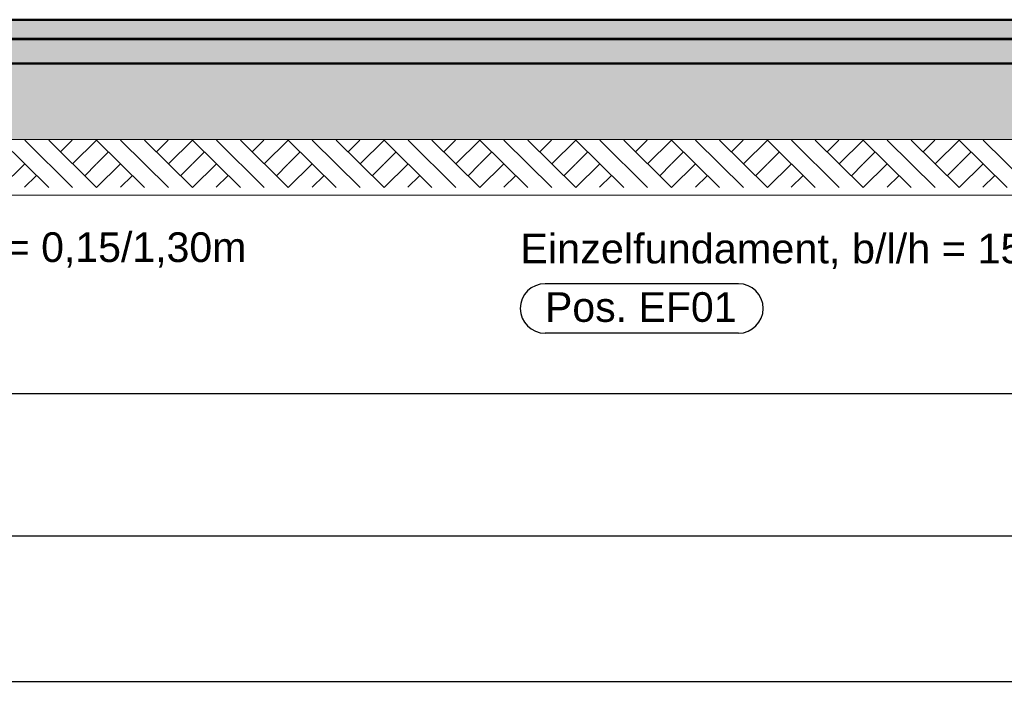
# Model space of a CAD drawing. Header units: metres. Extents: x 1314 to 1415, y -87 to -52.
# Tile 86 of 256: x 1325.71 to 1329.86, y -65.35 to -62.48. Entities that reach past the tile are written whole.
import ezdxf

# ---------------------------------------------------------------- set-up
doc = ezdxf.new("R2010")
doc.units = ezdxf.units.M
doc.header["$PDMODE"] = 65
doc.linetypes.add('AUSGEZOGEN', pattern=[0])
for name, color, linetype, lineweight in [('XR$2$Design', 4, 'AUSGEZOGEN', 13), ('XR$2$Sanitär', 4, 'AUSGEZOGEN', 13), ('XR$2$Wand', 1, 'AUSGEZOGEN', 50), ('XR$3$Maßlinie 1_50', 7, 'AUSGEZOGEN', 25), ('XR$4$Design', 4, 'AUSGEZOGEN', 13), ('XR$4$Muster', 4, 'AUSGEZOGEN', 13), ('XR$4$Wand', 1, 'AUSGEZOGEN', 50)]:
    doc.layers.add(name, color=color, linetype=linetype, lineweight=lineweight)
doc.styles.add('ARIAL', font='arial.ttf')
doc.dimstyles.new('DIMSTYLE_14', dxfattribs={"dimtxt": 0.175, "dimasz": 0.15, "dimexe": 0, "dimexo": 0, "dimgap": 0.0875, "dimtad": 2, "dimrnd": 0.005, "dimzin": 4, "dimdsep": 46, "dimtxsty": 'ARIAL', "dimblk1": 'ALL_ML_KREIS', "dimblk2": 'ALL_ML_KREIS', "dimsah": 1, "dimcen": 0, "dimclrd": 3, "dimclre": 3, "dimclrt": 3, "dimadec": 0, "dimazin": 0, "dimtfac": 1, "dimtdec": 0, "dimtix": 1, "dimtmove": 2, "dimatfit": 3, "dimfxl": 0, "dimtzin": 0, "dimlwd": 0, "dimlwe": 25, "dimarcsym": 0})
doc.dimstyles.new('DIMSTYLE_5', dxfattribs={"dimtxt": 0.125, "dimasz": 0.15, "dimexe": 0, "dimexo": 0, "dimgap": 0.0625, "dimtad": 2, "dimrnd": 0.005, "dimzin": 4, "dimdsep": 46, "dimtxsty": 'ARIAL', "dimblk1": 'ALL_ML_KREIS', "dimblk2": 'ALL_ML_KREIS', "dimsah": 1, "dimcen": 0, "dimclrd": 3, "dimclre": 3, "dimclrt": 3, "dimadec": 0, "dimazin": 0, "dimtfac": 1, "dimtdec": 0, "dimtix": 1, "dimtmove": 2, "dimatfit": 3, "dimfxl": 0, "dimtzin": 0, "dimlwd": 0, "dimlwe": 25, "dimarcsym": 0})
doc.dimstyles.new('DIMSTYLE_9', dxfattribs={"dimtxt": 0.125, "dimasz": 0.15, "dimexe": 0, "dimexo": 0, "dimgap": 0.0625, "dimtad": 2, "dimrnd": 0.005, "dimzin": 4, "dimdsep": 46, "dimtxsty": 'ARIAL', "dimblk1": 'ALL_ML_KREIS', "dimblk2": 'ALL_ML_KREIS', "dimsah": 1, "dimcen": 0, "dimclrd": 3, "dimclre": 3, "dimclrt": 3, "dimadec": 0, "dimazin": 0, "dimtfac": 1, "dimtdec": 0, "dimtix": 1, "dimtmove": 2, "dimatfit": 3, "dimfxl": 0, "dimtzin": 0, "dimlwd": 0, "dimlwe": 25, "dimarcsym": 0})

# ---------------------------------------------------------------- blocks, each defined once
blk = doc.blocks.new('MUSTERELEMENT_44')
at = {"layer": 'XR$2$Design', "color": 4, "linetype": 'AUSGEZOGEN', "lineweight": 13, "transparency": 33554687}
for p, q in [((1325.6267, -62.5648), (1325.7065, -62.5648)), ((1325.7065, -62.5648), (1325.7864, -62.5648)), ((1325.7065, -62.5648), (1325.7065, -62.5698)), ((1325.7065, -62.5648), (1325.7065, -62.5698)), ((1325.7065, -62.5658), (1325.7464, -62.5658)), ((1325.7065, -62.5668), (1325.7464, -62.5668)), ((1325.7464, -62.5648), (1325.7464, -62.5698)), ((1325.7864, -62.5648), (1325.8662, -62.5648)), ((1325.7864, -62.5648), (1325.7864, -62.5698)), ((1325.7864, -62.5648), (1325.7864, -62.5698)), ((1325.7864, -62.5658), (1325.8263, -62.5658)), ((1325.7864, -62.5668), (1325.8263, -62.5668)), ((1325.8263, -62.5648), (1325.8263, -62.5698)), ((1325.8662, -62.5648), (1325.946, -62.5648)), ((1325.8662, -62.5648), (1325.8662, -62.5698)), ((1325.8662, -62.5648), (1325.8662, -62.5698)), ((1325.8662, -62.5658), (1325.9061, -62.5658)), ((1325.8662, -62.5668), (1325.9061, -62.5668)), ((1325.9061, -62.5648), (1325.9061, -62.5698)), ((1325.946, -62.5648), (1326.0258, -62.5648)), ((1325.946, -62.5648), (1325.946, -62.5698)), ((1325.946, -62.5648), (1325.946, -62.5698)), ((1325.946, -62.5658), (1325.9859, -62.5658)), ((1325.946, -62.5668), (1325.9859, -62.5668)), ((1325.9859, -62.5648), (1325.9859, -62.5698)), ((1326.0258, -62.5648), (1326.1057, -62.5648)), ((1326.0258, -62.5648), (1326.0258, -62.5698)), ((1326.0258, -62.5648), (1326.0258, -62.5698)), ((1326.0258, -62.5658), (1326.0657, -62.5658)), ((1326.0258, -62.5668), (1326.0657, -62.5668)), ((1326.0657, -62.5648), (1326.0657, -62.5698)), ((1326.1057, -62.5648), (1326.1855, -62.5648)), ((1326.1057, -62.5648), (1326.1057, -62.5698)), ((1326.1057, -62.5648), (1326.1057, -62.5698)), ((1326.1057, -62.5658), (1326.1456, -62.5658)), ((1326.1057, -62.5668), (1326.1456, -62.5668)), ((1326.1456, -62.5648), (1326.1456, -62.5698)), ((1326.1855, -62.5648), (1326.2653, -62.5648)), ((1326.1855, -62.5648), (1326.1855, -62.5698)), ((1326.1855, -62.5648), (1326.1855, -62.5698)), ((1326.1855, -62.5658), (1326.2254, -62.5658)), ((1326.1855, -62.5668), (1326.2254, -62.5668)), ((1326.2254, -62.5648), (1326.2254, -62.5698)), ((1326.2653, -62.5648), (1326.3451, -62.5648)), ((1326.2653, -62.5648), (1326.2653, -62.5698)), ((1326.2653, -62.5648), (1326.2653, -62.5698)), ((1326.2653, -62.5658), (1326.3052, -62.5658)), ((1326.2653, -62.5668), (1326.3052, -62.5668)), ((1326.3052, -62.5648), (1326.3052, -62.5698)), ((1326.3451, -62.5648), (1326.425, -62.5648)), ((1326.3451, -62.5648), (1326.3451, -62.5698)), ((1326.3451, -62.5648), (1326.3451, -62.5698)), ((1326.3451, -62.5658), (1326.385, -62.5658)), ((1326.3451, -62.5668), (1326.385, -62.5668)), ((1326.385, -62.5648), (1326.385, -62.5698)), ((1326.425, -62.5648), (1326.5048, -62.5648)), ((1326.425, -62.5648), (1326.425, -62.5698)), ((1326.425, -62.5648), (1326.425, -62.5698)), ((1326.425, -62.5658), (1326.4649, -62.5658)), ((1326.425, -62.5668), (1326.4649, -62.5668)), ((1326.4649, -62.5648), (1326.4649, -62.5698)), ((1326.5048, -62.5648), (1326.5846, -62.5648)), ((1326.5048, -62.5648), (1326.5048, -62.5698)), ((1326.5048, -62.5648), (1326.5048, -62.5698)), ((1326.5048, -62.5658), (1326.5447, -62.5658)), ((1326.5048, -62.5668), (1326.5447, -62.5668)), ((1326.5447, -62.5648), (1326.5447, -62.5698)), ((1326.5846, -62.5648), (1326.6644, -62.5648)), ((1326.5846, -62.5648), (1326.5846, -62.5698)), ((1326.5846, -62.5648), (1326.5846, -62.5698)), ((1326.5846, -62.5658), (1326.6245, -62.5658)), ((1326.5846, -62.5668), (1326.6245, -62.5668)), ((1326.6245, -62.5648), (1326.6245, -62.5698)), ((1326.6644, -62.5648), (1326.7443, -62.5648)), ((1326.6644, -62.5648), (1326.6644, -62.5698)), ((1326.6644, -62.5648), (1326.6644, -62.5698)), ((1326.6644, -62.5658), (1326.7043, -62.5658)), ((1326.6644, -62.5668), (1326.7043, -62.5668)), ((1326.7043, -62.5648), (1326.7043, -62.5698)), ((1326.7443, -62.5648), (1326.8241, -62.5648)), ((1326.7443, -62.5648), (1326.7443, -62.5698)), ((1326.7443, -62.5648), (1326.7443, -62.5698)), ((1326.7443, -62.5658), (1326.7842, -62.5658)), ((1326.7443, -62.5668), (1326.7842, -62.5668)), ((1326.7842, -62.5648), (1326.7842, -62.5698)), ((1326.8241, -62.5648), (1326.9039, -62.5648)), ((1326.8241, -62.5648), (1326.8241, -62.5698)), ((1326.8241, -62.5648), (1326.8241, -62.5698)), ((1326.8241, -62.5658), (1326.864, -62.5658)), ((1326.8241, -62.5668), (1326.864, -62.5668)), ((1326.864, -62.5648), (1326.864, -62.5698)), ((1326.9039, -62.5648), (1326.9837, -62.5648)), ((1326.9039, -62.5648), (1326.9039, -62.5698)), ((1326.9039, -62.5648), (1326.9039, -62.5698)), ((1326.9039, -62.5658), (1326.9438, -62.5658)), ((1326.9039, -62.5668), (1326.9438, -62.5668)), ((1326.9438, -62.5648), (1326.9438, -62.5698)), ((1326.9837, -62.5648), (1327.0636, -62.5648)), ((1326.9837, -62.5648), (1326.9837, -62.5698)), ((1326.9837, -62.5648), (1326.9837, -62.5698)), ((1326.9837, -62.5658), (1327.0237, -62.5658)), ((1326.9837, -62.5668), (1327.0237, -62.5668)), ((1327.0237, -62.5648), (1327.0237, -62.5698)), ((1327.0636, -62.5648), (1327.1434, -62.5648)), ((1327.0636, -62.5648), (1327.0636, -62.5698)), ((1327.0636, -62.5648), (1327.0636, -62.5698)), ((1327.0636, -62.5658), (1327.1035, -62.5658)), ((1327.0636, -62.5668), (1327.1035, -62.5668)), ((1327.1035, -62.5648), (1327.1035, -62.5698)), ((1327.1434, -62.5648), (1327.2232, -62.5648)), ((1327.1434, -62.5648), (1327.1434, -62.5698)), ((1327.1434, -62.5648), (1327.1434, -62.5698)), ((1327.1434, -62.5658), (1327.1833, -62.5658)), ((1327.1434, -62.5668), (1327.1833, -62.5668)), ((1327.1833, -62.5648), (1327.1833, -62.5698)), ((1327.2232, -62.5648), (1327.303, -62.5648)), ((1327.2232, -62.5648), (1327.2232, -62.5698)), ((1327.2232, -62.5648), (1327.2232, -62.5698)), ((1327.2232, -62.5658), (1327.2631, -62.5658)), ((1327.2232, -62.5668), (1327.2631, -62.5668)), ((1327.2631, -62.5648), (1327.2631, -62.5698)), ((1327.303, -62.5648), (1327.3829, -62.5648)), ((1327.303, -62.5648), (1327.303, -62.5698)), ((1327.303, -62.5648), (1327.303, -62.5698)), ((1327.303, -62.5658), (1327.343, -62.5658)), ((1327.303, -62.5668), (1327.343, -62.5668)), ((1327.343, -62.5648), (1327.343, -62.5698)), ((1327.3829, -62.5648), (1327.4627, -62.5648)), ((1327.3829, -62.5648), (1327.3829, -62.5698)), ((1327.3829, -62.5648), (1327.3829, -62.5698)), ((1327.3829, -62.5658), (1327.4228, -62.5658)), ((1327.3829, -62.5668), (1327.4228, -62.5668)), ((1327.4228, -62.5648), (1327.4228, -62.5698)), ((1327.4627, -62.5648), (1327.5425, -62.5648)), ((1327.4627, -62.5648), (1327.4627, -62.5698)), ((1327.4627, -62.5648), (1327.4627, -62.5698)), ((1327.4627, -62.5658), (1327.5026, -62.5658)), ((1327.4627, -62.5668), (1327.5026, -62.5668)), ((1327.5026, -62.5648), (1327.5026, -62.5698)), ((1327.5425, -62.5648), (1327.6223, -62.5648)), ((1327.5425, -62.5648), (1327.5425, -62.5698)), ((1327.5425, -62.5648), (1327.5425, -62.5698)), ((1327.5425, -62.5658), (1327.5824, -62.5658)), ((1327.5425, -62.5668), (1327.5824, -62.5668)), ((1327.5824, -62.5648), (1327.5824, -62.5698)), ((1327.6223, -62.5648), (1327.7022, -62.5648)), ((1327.6223, -62.5648), (1327.6223, -62.5698)), ((1327.6223, -62.5648), (1327.6223, -62.5698)), ((1327.6223, -62.5658), (1327.6623, -62.5658)), ((1327.6223, -62.5668), (1327.6623, -62.5668)), ((1327.6623, -62.5648), (1327.6623, -62.5698)), ((1327.7022, -62.5648), (1327.782, -62.5648)), ((1327.7022, -62.5648), (1327.7022, -62.5698)), ((1327.7022, -62.5648), (1327.7022, -62.5698)), ((1327.7022, -62.5658), (1327.7421, -62.5658)), ((1327.7022, -62.5668), (1327.7421, -62.5668)), ((1327.7421, -62.5648), (1327.7421, -62.5698)), ((1327.782, -62.5648), (1327.8618, -62.5648)), ((1327.782, -62.5648), (1327.782, -62.5698)), ((1327.782, -62.5648), (1327.782, -62.5698)), ((1327.782, -62.5658), (1327.8219, -62.5658)), ((1327.782, -62.5668), (1327.8219, -62.5668)), ((1327.8219, -62.5648), (1327.8219, -62.5698)), ((1327.8618, -62.5648), (1327.9416, -62.5648)), ((1327.8618, -62.5648), (1327.8618, -62.5698)), ((1327.8618, -62.5648), (1327.8618, -62.5698)), ((1327.8618, -62.5658), (1327.9017, -62.5658)), ((1327.8618, -62.5668), (1327.9017, -62.5668)), ((1327.9017, -62.5648), (1327.9017, -62.5698)), ((1327.9416, -62.5648), (1328.0215, -62.5648)), ((1327.9416, -62.5648), (1327.9416, -62.5698)), ((1327.9416, -62.5648), (1327.9416, -62.5698)), ((1327.9416, -62.5658), (1327.9816, -62.5658)), ((1327.9416, -62.5668), (1327.9816, -62.5668)), ((1327.9816, -62.5648), (1327.9816, -62.5698)), ((1328.0215, -62.5648), (1328.1013, -62.5648)), ((1328.0215, -62.5648), (1328.0215, -62.5698)), ((1328.0215, -62.5648), (1328.0215, -62.5698)), ((1328.0215, -62.5658), (1328.0614, -62.5658)), ((1328.0215, -62.5668), (1328.0614, -62.5668)), ((1328.0614, -62.5648), (1328.0614, -62.5698)), ((1328.1013, -62.5648), (1328.1811, -62.5648)), ((1328.1013, -62.5648), (1328.1013, -62.5698)), ((1328.1013, -62.5648), (1328.1013, -62.5698)), ((1328.1013, -62.5658), (1328.1412, -62.5658)), ((1328.1013, -62.5668), (1328.1412, -62.5668)), ((1328.1412, -62.5648), (1328.1412, -62.5698)), ((1328.1811, -62.5648), (1328.2609, -62.5648)), ((1328.1811, -62.5648), (1328.1811, -62.5698)), ((1328.1811, -62.5648), (1328.1811, -62.5698)), ((1328.1811, -62.5658), (1328.221, -62.5658)), ((1328.1811, -62.5668), (1328.221, -62.5668)), ((1328.221, -62.5648), (1328.221, -62.5698)), ((1328.2609, -62.5648), (1328.3408, -62.5648)), ((1328.2609, -62.5648), (1328.2609, -62.5698)), ((1328.2609, -62.5648), (1328.2609, -62.5698)), ((1328.2609, -62.5658), (1328.3009, -62.5658)), ((1328.2609, -62.5668), (1328.3009, -62.5668)), ((1328.3009, -62.5648), (1328.3009, -62.5698)), ((1328.3408, -62.5648), (1328.4206, -62.5648)), ((1328.3408, -62.5648), (1328.3408, -62.5698)), ((1328.3408, -62.5648), (1328.3408, -62.5698)), ((1328.3408, -62.5658), (1328.3807, -62.5658)), ((1328.3408, -62.5668), (1328.3807, -62.5668)), ((1328.3807, -62.5648), (1328.3807, -62.5698)), ((1328.4206, -62.5648), (1328.5004, -62.5648)), ((1328.4206, -62.5648), (1328.4206, -62.5698)), ((1328.4206, -62.5648), (1328.4206, -62.5698)), ((1328.4206, -62.5658), (1328.4605, -62.5658)), ((1328.4206, -62.5668), (1328.4605, -62.5668)), ((1328.4605, -62.5648), (1328.4605, -62.5698)), ((1328.5004, -62.5648), (1328.5802, -62.5648)), ((1328.5004, -62.5648), (1328.5004, -62.5698)), ((1328.5004, -62.5648), (1328.5004, -62.5698)), ((1328.5004, -62.5658), (1328.5403, -62.5658)), ((1328.5004, -62.5668), (1328.5403, -62.5668)), ((1328.5403, -62.5648), (1328.5403, -62.5698)), ((1328.5802, -62.5648), (1328.6601, -62.5648)), ((1328.5802, -62.5648), (1328.5802, -62.5698)), ((1328.5802, -62.5648), (1328.5802, -62.5698)), ((1328.5802, -62.5658), (1328.6202, -62.5658)), ((1328.5802, -62.5668), (1328.6202, -62.5668)), ((1328.6202, -62.5648), (1328.6202, -62.5698)), ((1328.6601, -62.5648), (1328.7399, -62.5648)), ((1328.6601, -62.5648), (1328.6601, -62.5698)), ((1328.6601, -62.5648), (1328.6601, -62.5698)), ((1328.6601, -62.5658), (1328.7, -62.5658)), ((1328.6601, -62.5668), (1328.7, -62.5668)), ((1328.7, -62.5648), (1328.7, -62.5698)), ((1328.7399, -62.5648), (1328.8197, -62.5648)), ((1328.7399, -62.5648), (1328.7399, -62.5698)), ((1328.7399, -62.5648), (1328.7399, -62.5698)), ((1328.7399, -62.5658), (1328.7798, -62.5658)), ((1328.7399, -62.5668), (1328.7798, -62.5668)), ((1328.7798, -62.5648), (1328.7798, -62.5698)), ((1328.8197, -62.5648), (1328.8996, -62.5648)), ((1328.8197, -62.5648), (1328.8197, -62.5698)), ((1328.8197, -62.5648), (1328.8197, -62.5698)), ((1328.8197, -62.5658), (1328.8596, -62.5658)), ((1328.8197, -62.5668), (1328.8596, -62.5668)), ((1328.8596, -62.5648), (1328.8596, -62.5698)), ((1328.8996, -62.5648), (1328.9794, -62.5648)), ((1328.8996, -62.5648), (1328.8996, -62.5698)), ((1328.8996, -62.5648), (1328.8996, -62.5698)), ((1328.8996, -62.5658), (1328.9395, -62.5658)), ((1328.8996, -62.5668), (1328.9395, -62.5668)), ((1328.9395, -62.5648), (1328.9395, -62.5698)), ((1328.9794, -62.5648), (1329.0592, -62.5648)), ((1328.9794, -62.5648), (1328.9794, -62.5698)), ((1328.9794, -62.5648), (1328.9794, -62.5698)), ((1328.9794, -62.5658), (1329.0193, -62.5658)), ((1328.9794, -62.5668), (1329.0193, -62.5668)), ((1329.0193, -62.5648), (1329.0193, -62.5698)), ((1329.0592, -62.5648), (1329.139, -62.5648)), ((1329.0592, -62.5648), (1329.0592, -62.5698)), ((1329.0592, -62.5648), (1329.0592, -62.5698)), ((1329.0592, -62.5658), (1329.0991, -62.5658)), ((1329.0592, -62.5668), (1329.0991, -62.5668)), ((1329.0991, -62.5648), (1329.0991, -62.5698)), ((1329.139, -62.5648), (1329.2189, -62.5648)), ((1329.139, -62.5648), (1329.139, -62.5698)), ((1329.139, -62.5648), (1329.139, -62.5698)), ((1329.139, -62.5658), (1329.1789, -62.5658)), ((1329.139, -62.5668), (1329.1789, -62.5668)), ((1329.1789, -62.5648), (1329.1789, -62.5698)), ((1329.2189, -62.5648), (1329.2987, -62.5648)), ((1329.2189, -62.5648), (1329.2189, -62.5698)), ((1329.2189, -62.5648), (1329.2189, -62.5698)), ((1329.2189, -62.5658), (1329.2588, -62.5658)), ((1329.2189, -62.5668), (1329.2588, -62.5668)), ((1329.2588, -62.5648), (1329.2588, -62.5698)), ((1329.2987, -62.5648), (1329.3785, -62.5648)), ((1329.2987, -62.5648), (1329.2987, -62.5698)), ((1329.2987, -62.5648), (1329.2987, -62.5698)), ((1329.2987, -62.5658), (1329.3386, -62.5658)), ((1329.2987, -62.5668), (1329.3386, -62.5668)), ((1329.3386, -62.5648), (1329.3386, -62.5698)), ((1329.3785, -62.5648), (1329.4583, -62.5648)), ((1329.3785, -62.5648), (1329.3785, -62.5698)), ((1329.3785, -62.5648), (1329.3785, -62.5698)), ((1329.3785, -62.5658), (1329.4184, -62.5658)), ((1329.3785, -62.5668), (1329.4184, -62.5668)), ((1329.4184, -62.5648), (1329.4184, -62.5698)), ((1329.4583, -62.5648), (1329.5382, -62.5648)), ((1329.4583, -62.5648), (1329.4583, -62.5698)), ((1329.4583, -62.5648), (1329.4583, -62.5698)), ((1329.4583, -62.5658), (1329.4982, -62.5658)), ((1329.4583, -62.5668), (1329.4982, -62.5668)), ((1329.4982, -62.5648), (1329.4982, -62.5698)), ((1329.5382, -62.5648), (1329.618, -62.5648)), ((1329.5382, -62.5648), (1329.5382, -62.5698)), ((1329.5382, -62.5648), (1329.5382, -62.5698)), ((1329.5382, -62.5658), (1329.5781, -62.5658)), ((1329.5382, -62.5668), (1329.5781, -62.5668)), ((1329.5781, -62.5648), (1329.5781, -62.5698)), ((1329.618, -62.5648), (1329.6978, -62.5648)), ((1329.618, -62.5648), (1329.618, -62.5698)), ((1329.618, -62.5648), (1329.618, -62.5698)), ((1329.618, -62.5658), (1329.6579, -62.5658)), ((1329.618, -62.5668), (1329.6579, -62.5668)), ((1329.6579, -62.5648), (1329.6579, -62.5698)), ((1329.6978, -62.5648), (1329.7776, -62.5648)), ((1329.6978, -62.5648), (1329.6978, -62.5698)), ((1329.6978, -62.5648), (1329.6978, -62.5698)), ((1329.6978, -62.5658), (1329.7377, -62.5658)), ((1329.6978, -62.5668), (1329.7377, -62.5668)), ((1329.7377, -62.5648), (1329.7377, -62.5698)), ((1329.7776, -62.5648), (1329.8575, -62.5648)), ((1329.7776, -62.5648), (1329.7776, -62.5698)), ((1329.7776, -62.5648), (1329.7776, -62.5698)), ((1329.7776, -62.5658), (1329.8175, -62.5658)), ((1329.7776, -62.5668), (1329.8175, -62.5668)), ((1329.8175, -62.5648), (1329.8175, -62.5698)), ((1325.6267, -62.5698), (1325.7065, -62.5698)), ((1325.7065, -62.5678), (1325.7464, -62.5678)), ((1325.7065, -62.5688), (1325.7464, -62.5688)), ((1325.7065, -62.5698), (1325.7864, -62.5698)), ((1325.7864, -62.5678), (1325.8263, -62.5678)), ((1325.7864, -62.5688), (1325.8263, -62.5688)), ((1325.7864, -62.5698), (1325.8662, -62.5698)), ((1325.8662, -62.5678), (1325.9061, -62.5678)), ((1325.8662, -62.5688), (1325.9061, -62.5688)), ((1325.8662, -62.5698), (1325.946, -62.5698)), ((1325.946, -62.5678), (1325.9859, -62.5678)), ((1325.946, -62.5688), (1325.9859, -62.5688)), ((1325.946, -62.5698), (1326.0258, -62.5698)), ((1326.0258, -62.5678), (1326.0657, -62.5678)), ((1326.0258, -62.5688), (1326.0657, -62.5688)), ((1326.0258, -62.5698), (1326.1057, -62.5698)), ((1326.1057, -62.5678), (1326.1456, -62.5678)), ((1326.1057, -62.5688), (1326.1456, -62.5688)), ((1326.1057, -62.5698), (1326.1855, -62.5698)), ((1326.1855, -62.5678), (1326.2254, -62.5678)), ((1326.1855, -62.5688), (1326.2254, -62.5688)), ((1326.1855, -62.5698), (1326.2653, -62.5698)), ((1326.2653, -62.5678), (1326.3052, -62.5678)), ((1326.2653, -62.5688), (1326.3052, -62.5688)), ((1326.2653, -62.5698), (1326.3451, -62.5698)), ((1326.3451, -62.5678), (1326.385, -62.5678)), ((1326.3451, -62.5688), (1326.385, -62.5688)), ((1326.3451, -62.5698), (1326.425, -62.5698)), ((1326.425, -62.5678), (1326.4649, -62.5678)), ((1326.425, -62.5688), (1326.4649, -62.5688)), ((1326.425, -62.5698), (1326.5048, -62.5698)), ((1326.5048, -62.5678), (1326.5447, -62.5678)), ((1326.5048, -62.5688), (1326.5447, -62.5688)), ((1326.5048, -62.5698), (1326.5846, -62.5698)), ((1326.5846, -62.5678), (1326.6245, -62.5678)), ((1326.5846, -62.5688), (1326.6245, -62.5688)), ((1326.5846, -62.5698), (1326.6644, -62.5698)), ((1326.6644, -62.5678), (1326.7043, -62.5678)), ((1326.6644, -62.5688), (1326.7043, -62.5688)), ((1326.6644, -62.5698), (1326.7443, -62.5698)), ((1326.7443, -62.5678), (1326.7842, -62.5678)), ((1326.7443, -62.5688), (1326.7842, -62.5688)), ((1326.7443, -62.5698), (1326.8241, -62.5698)), ((1326.8241, -62.5678), (1326.864, -62.5678)), ((1326.8241, -62.5688), (1326.864, -62.5688)), ((1326.8241, -62.5698), (1326.9039, -62.5698)), ((1326.9039, -62.5678), (1326.9438, -62.5678)), ((1326.9039, -62.5688), (1326.9438, -62.5688)), ((1326.9039, -62.5698), (1326.9837, -62.5698)), ((1326.9837, -62.5678), (1327.0237, -62.5678)), ((1326.9837, -62.5688), (1327.0237, -62.5688)), ((1326.9837, -62.5698), (1327.0636, -62.5698)), ((1327.0636, -62.5678), (1327.1035, -62.5678)), ((1327.0636, -62.5688), (1327.1035, -62.5688)), ((1327.0636, -62.5698), (1327.1434, -62.5698)), ((1327.1434, -62.5678), (1327.1833, -62.5678)), ((1327.1434, -62.5688), (1327.1833, -62.5688)), ((1327.1434, -62.5698), (1327.2232, -62.5698)), ((1327.2232, -62.5678), (1327.2631, -62.5678)), ((1327.2232, -62.5688), (1327.2631, -62.5688)), ((1327.2232, -62.5698), (1327.303, -62.5698)), ((1327.303, -62.5678), (1327.343, -62.5678)), ((1327.303, -62.5688), (1327.343, -62.5688)), ((1327.303, -62.5698), (1327.3829, -62.5698)), ((1327.3829, -62.5678), (1327.4228, -62.5678)), ((1327.3829, -62.5688), (1327.4228, -62.5688)), ((1327.3829, -62.5698), (1327.4627, -62.5698)), ((1327.4627, -62.5678), (1327.5026, -62.5678)), ((1327.4627, -62.5688), (1327.5026, -62.5688)), ((1327.4627, -62.5698), (1327.5425, -62.5698)), ((1327.5425, -62.5678), (1327.5824, -62.5678)), ((1327.5425, -62.5688), (1327.5824, -62.5688)), ((1327.5425, -62.5698), (1327.6223, -62.5698)), ((1327.6223, -62.5678), (1327.6623, -62.5678)), ((1327.6223, -62.5688), (1327.6623, -62.5688)), ((1327.6223, -62.5698), (1327.7022, -62.5698)), ((1327.7022, -62.5678), (1327.7421, -62.5678)), ((1327.7022, -62.5688), (1327.7421, -62.5688)), ((1327.7022, -62.5698), (1327.782, -62.5698)), ((1327.782, -62.5678), (1327.8219, -62.5678)), ((1327.782, -62.5688), (1327.8219, -62.5688)), ((1327.782, -62.5698), (1327.8618, -62.5698)), ((1327.8618, -62.5678), (1327.9017, -62.5678)), ((1327.8618, -62.5688), (1327.9017, -62.5688)), ((1327.8618, -62.5698), (1327.9416, -62.5698)), ((1327.9416, -62.5678), (1327.9816, -62.5678)), ((1327.9416, -62.5688), (1327.9816, -62.5688)), ((1327.9416, -62.5698), (1328.0215, -62.5698)), ((1328.0215, -62.5678), (1328.0614, -62.5678)), ((1328.0215, -62.5688), (1328.0614, -62.5688)), ((1328.0215, -62.5698), (1328.1013, -62.5698)), ((1328.1013, -62.5678), (1328.1412, -62.5678)), ((1328.1013, -62.5688), (1328.1412, -62.5688)), ((1328.1013, -62.5698), (1328.1811, -62.5698)), ((1328.1811, -62.5678), (1328.221, -62.5678)), ((1328.1811, -62.5688), (1328.221, -62.5688)), ((1328.1811, -62.5698), (1328.2609, -62.5698)), ((1328.2609, -62.5678), (1328.3009, -62.5678)), ((1328.2609, -62.5688), (1328.3009, -62.5688)), ((1328.2609, -62.5698), (1328.3408, -62.5698)), ((1328.3408, -62.5678), (1328.3807, -62.5678)), ((1328.3408, -62.5688), (1328.3807, -62.5688)), ((1328.3408, -62.5698), (1328.4206, -62.5698)), ((1328.4206, -62.5678), (1328.4605, -62.5678)), ((1328.4206, -62.5688), (1328.4605, -62.5688)), ((1328.4206, -62.5698), (1328.5004, -62.5698)), ((1328.5004, -62.5678), (1328.5403, -62.5678)), ((1328.5004, -62.5688), (1328.5403, -62.5688)), ((1328.5004, -62.5698), (1328.5802, -62.5698)), ((1328.5802, -62.5678), (1328.6202, -62.5678)), ((1328.5802, -62.5688), (1328.6202, -62.5688)), ((1328.5802, -62.5698), (1328.6601, -62.5698)), ((1328.6601, -62.5678), (1328.7, -62.5678)), ((1328.6601, -62.5688), (1328.7, -62.5688)), ((1328.6601, -62.5698), (1328.7399, -62.5698)), ((1328.7399, -62.5678), (1328.7798, -62.5678)), ((1328.7399, -62.5688), (1328.7798, -62.5688)), ((1328.7399, -62.5698), (1328.8197, -62.5698)), ((1328.8197, -62.5678), (1328.8596, -62.5678)), ((1328.8197, -62.5688), (1328.8596, -62.5688)), ((1328.8197, -62.5698), (1328.8996, -62.5698)), ((1328.8996, -62.5678), (1328.9395, -62.5678)), ((1328.8996, -62.5688), (1328.9395, -62.5688)), ((1328.8996, -62.5698), (1328.9794, -62.5698)), ((1328.9794, -62.5678), (1329.0193, -62.5678)), ((1328.9794, -62.5688), (1329.0193, -62.5688)), ((1328.9794, -62.5698), (1329.0592, -62.5698)), ((1329.0592, -62.5678), (1329.0991, -62.5678)), ((1329.0592, -62.5688), (1329.0991, -62.5688)), ((1329.0592, -62.5698), (1329.139, -62.5698)), ((1329.139, -62.5678), (1329.1789, -62.5678)), ((1329.139, -62.5688), (1329.1789, -62.5688)), ((1329.139, -62.5698), (1329.2189, -62.5698)), ((1329.2189, -62.5678), (1329.2588, -62.5678)), ((1329.2189, -62.5688), (1329.2588, -62.5688)), ((1329.2189, -62.5698), (1329.2987, -62.5698)), ((1329.2987, -62.5678), (1329.3386, -62.5678)), ((1329.2987, -62.5688), (1329.3386, -62.5688)), ((1329.2987, -62.5698), (1329.3785, -62.5698)), ((1329.3785, -62.5678), (1329.4184, -62.5678)), ((1329.3785, -62.5688), (1329.4184, -62.5688)), ((1329.3785, -62.5698), (1329.4583, -62.5698)), ((1329.4583, -62.5678), (1329.4982, -62.5678)), ((1329.4583, -62.5688), (1329.4982, -62.5688)), ((1329.4583, -62.5698), (1329.5382, -62.5698)), ((1329.5382, -62.5678), (1329.5781, -62.5678)), ((1329.5382, -62.5688), (1329.5781, -62.5688)), ((1329.5382, -62.5698), (1329.618, -62.5698)), ((1329.618, -62.5678), (1329.6579, -62.5678)), ((1329.618, -62.5688), (1329.6579, -62.5688)), ((1329.618, -62.5698), (1329.6978, -62.5698)), ((1329.6978, -62.5678), (1329.7377, -62.5678)), ((1329.6978, -62.5688), (1329.7377, -62.5688)), ((1329.6978, -62.5698), (1329.7776, -62.5698)), ((1329.7776, -62.5678), (1329.8175, -62.5678)), ((1329.7776, -62.5688), (1329.8175, -62.5688)), ((1329.7776, -62.5698), (1329.8575, -62.5698))]:
    blk.add_line(p, q, dxfattribs=at)
blk = doc.blocks.new('ALL_ML_KREIS')
at = {"color": 0, "linetype": 'ByBlock', "lineweight": -2}
for p, q in [((0, -0.5), (0, 0.5)), ((-1, 0), (0.5, 0))]:
    blk.add_line(p, q, dxfattribs=at)
blk.add_circle((0, 0), 0.15, dxfattribs=at)
blk = doc.blocks.new('*D82')
at = {"layer": 'DEFPOINTS', "color": 3, "linetype": 'AUSGEZOGEN', "lineweight": 25, "transparency": 33554687}
for p in [(1318.1917, -55.1748), (1332.4917, -56.3136), (1318.1917, -64.661)]:
    blk.add_point(p, dxfattribs=at)
at = {"layer": 'XR$3$Maßlinie 1_50', "color": 3, "linetype": 'AUSGEZOGEN', "lineweight": -2, "transparency": 33554687}
for p, q in [((1318.1917, -64.361), (1318.1917, -64.661)), ((1332.4917, -64.361), (1332.4917, -64.661)), ((1318.1917, -64.661), (1332.4917, -64.661))]:
    blk.add_line(p, q, dxfattribs=at)
at = {"layer": 'XR$3$Maßlinie 1_50', "color": 3, "linetype": 'AUSGEZOGEN', "lineweight": 25, "transparency": 33554687, "xscale": 0.15, "yscale": 0.15, "zscale": 0.15, "rotation": 180}
blk.add_blockref('ALL_ML_KREIS', (1318.1917, -64.661), dxfattribs=at)
at = {"layer": 'XR$3$Maßlinie 1_50', "color": 3, "linetype": 'AUSGEZOGEN', "lineweight": 25, "transparency": 33554687, "xscale": 0.15, "yscale": 0.15, "zscale": 0.15}
blk.add_blockref('ALL_ML_KREIS', (1332.4917, -64.661), dxfattribs=at)
at = {"layer": 'XR$3$Maßlinie 1_50', "color": 3, "linetype": 'AUSGEZOGEN', "lineweight": 25, "transparency": 33554687, "insert": (1325.3461, -64.5463), "char_height": 0.125, "width": 0.625, "attachment_point": 5, "style": 'ARIAL'}
blk.add_mtext('\\A1;{\\A1;{14.30\\H0.082500;\\S^ ;}}', dxfattribs=at)
blk = doc.blocks.new('*D106')
at = {"layer": 'DEFPOINTS', "color": 3, "linetype": 'AUSGEZOGEN', "lineweight": 25, "transparency": 33554687}
for p in [(1332.4917, -58.2362), (1318.1917, -58.4758), (1318.1917, -65.2751)]:
    blk.add_point(p, dxfattribs=at)
at = {"layer": 'XR$3$Maßlinie 1_50', "color": 3, "linetype": 'AUSGEZOGEN', "lineweight": -2, "transparency": 33554687}
for p, q in [((1318.1917, -64.9751), (1318.1917, -65.2751)), ((1332.4917, -64.9751), (1332.4917, -65.2751)), ((1318.1917, -65.2751), (1332.4917, -65.2751))]:
    blk.add_line(p, q, dxfattribs=at)
at = {"layer": 'XR$3$Maßlinie 1_50', "color": 3, "linetype": 'AUSGEZOGEN', "lineweight": 25, "transparency": 33554687, "xscale": 0.15, "yscale": 0.15, "zscale": 0.15, "rotation": 180}
blk.add_blockref('ALL_ML_KREIS', (1318.1917, -65.2751), dxfattribs=at)
at = {"layer": 'XR$3$Maßlinie 1_50', "color": 3, "linetype": 'AUSGEZOGEN', "lineweight": 25, "transparency": 33554687, "xscale": 0.15, "yscale": 0.15, "zscale": 0.15}
blk.add_blockref('ALL_ML_KREIS', (1332.4917, -65.2751), dxfattribs=at)
at = {"layer": 'XR$3$Maßlinie 1_50', "color": 3, "linetype": 'AUSGEZOGEN', "lineweight": 25, "transparency": 33554687, "insert": (1325.3481, -65.1346), "char_height": 0.175, "width": 0.875, "attachment_point": 5, "style": 'ARIAL'}
blk.add_mtext('\\A1;{\\fArial|i0|b1;\\A1;{14.30\\H0.115500;\\S^ ;}}', dxfattribs=at)
blk = doc.blocks.new('*D124')
at = {"layer": 'DEFPOINTS', "color": 3, "linetype": 'AUSGEZOGEN', "lineweight": 25, "transparency": 33554687}
for p in [(1318.5917, -58.0594), (1332.0917, -59.0358), (1318.5917, -64.0607)]:
    blk.add_point(p, dxfattribs=at)
at = {"layer": 'XR$3$Maßlinie 1_50', "color": 3, "linetype": 'AUSGEZOGEN', "lineweight": -2, "transparency": 33554687}
for p, q in [((1318.5917, -63.7557), (1318.5917, -64.0607)), ((1332.0917, -63.7557), (1332.0917, -64.0607)), ((1318.5917, -64.0607), (1332.0917, -64.0607))]:
    blk.add_line(p, q, dxfattribs=at)
at = {"layer": 'XR$3$Maßlinie 1_50', "color": 3, "linetype": 'AUSGEZOGEN', "lineweight": 25, "transparency": 33554687, "xscale": 0.15, "yscale": 0.15, "zscale": 0.15, "rotation": 180}
blk.add_blockref('ALL_ML_KREIS', (1318.5917, -64.0607), dxfattribs=at)
at = {"layer": 'XR$3$Maßlinie 1_50', "color": 3, "linetype": 'AUSGEZOGEN', "lineweight": 25, "transparency": 33554687, "xscale": 0.15, "yscale": 0.15, "zscale": 0.15}
blk.add_blockref('ALL_ML_KREIS', (1332.0917, -64.0607), dxfattribs=at)
at = {"layer": 'XR$3$Maßlinie 1_50', "color": 3, "linetype": 'AUSGEZOGEN', "lineweight": 25, "transparency": 33554687, "insert": (1325.3461, -63.946), "char_height": 0.125, "width": 0.625, "attachment_point": 5, "style": 'ARIAL'}
blk.add_mtext('\\A1;{\\A1;{13.50\\H0.082500;\\S^ ;}}', dxfattribs=at)
blk = doc.blocks.new('MUSTERELEMENT_72')
at = {"layer": 'XR$4$Design', "color": 52, "linetype": 'AUSGEZOGEN', "lineweight": 13, "transparency": 33554687}
for p, q in [((1325.6267, -62.9923), (1325.8286, -63.1923)), ((1325.7277, -62.9923), (1325.9296, -63.1923)), ((1325.8286, -62.9923), (1326.0305, -63.1923)), ((1325.8787, -63.0421), (1325.928, -62.9935)), ((1325.9296, -63.0923), (1326.0305, -62.9923)), ((1326.0305, -62.9923), (1326.2324, -63.1923)), ((1326.1315, -62.9923), (1326.3334, -63.1923)), ((1326.2324, -62.9923), (1326.4344, -63.1923)), ((1326.2825, -63.0421), (1326.3318, -62.9935)), ((1326.3334, -63.0923), (1326.4344, -62.9923)), ((1326.4344, -62.9923), (1326.6363, -63.1923)), ((1326.5353, -62.9923), (1326.7372, -63.1923)), ((1326.6363, -62.9923), (1326.8382, -63.1923)), ((1326.6863, -63.0421), (1326.7356, -62.9935)), ((1326.7372, -63.0923), (1326.8382, -62.9923)), ((1326.8382, -62.9923), (1327.0401, -63.1923)), ((1326.9391, -62.9923), (1327.141, -63.1923)), ((1327.0401, -62.9923), (1327.242, -63.1923)), ((1327.0902, -63.0421), (1327.1394, -62.9935)), ((1327.141, -63.0923), (1327.242, -62.9923)), ((1327.242, -62.9923), (1327.4439, -63.1923)), ((1327.343, -62.9923), (1327.5449, -63.1923)), ((1327.4439, -62.9923), (1327.6458, -63.1923)), ((1327.494, -63.0421), (1327.5432, -62.9935)), ((1327.5449, -63.0923), (1327.6458, -62.9923)), ((1327.6458, -62.9923), (1327.8477, -63.1923)), ((1327.7468, -62.9923), (1327.9487, -63.1923)), ((1327.8477, -62.9923), (1328.0496, -63.1923)), ((1327.8978, -63.0421), (1327.9471, -62.9935)), ((1327.9487, -63.0923), (1328.0496, -62.9923)), ((1328.0496, -62.9923), (1328.2516, -63.1923)), ((1328.1506, -62.9923), (1328.3525, -63.1923)), ((1328.2516, -62.9923), (1328.4535, -63.1923)), ((1328.3016, -63.0421), (1328.3509, -62.9935)), ((1328.3525, -63.0923), (1328.4535, -62.9923)), ((1328.4535, -62.9923), (1328.6554, -63.1923)), ((1328.5544, -62.9923), (1328.7563, -63.1923)), ((1328.6554, -62.9923), (1328.8573, -63.1923)), ((1328.7055, -63.0421), (1328.7547, -62.9935)), ((1328.7563, -63.0923), (1328.8573, -62.9923)), ((1328.8573, -62.9923), (1329.0592, -63.1923)), ((1328.9582, -62.9923), (1329.1602, -63.1923)), ((1329.0592, -62.9923), (1329.2611, -63.1923)), ((1329.1093, -63.0421), (1329.1585, -62.9935)), ((1329.1602, -63.0923), (1329.2611, -62.9923)), ((1329.2611, -62.9923), (1329.463, -63.1923)), ((1329.3621, -62.9923), (1329.564, -63.1923)), ((1329.463, -62.9923), (1329.6649, -63.1923)), ((1329.5131, -63.0421), (1329.5624, -62.9935)), ((1329.564, -63.0923), (1329.6649, -62.9923)), ((1329.6649, -62.9923), (1329.8669, -63.1923)), ((1329.7659, -62.9923), (1329.9678, -63.1923)), ((1326.0305, -63.0923), (1326.0794, -63.0437)), ((1326.4344, -63.0923), (1326.4832, -63.0437)), ((1326.8382, -63.0923), (1326.887, -63.0437)), ((1327.242, -63.0923), (1327.2909, -63.0437)), ((1327.6458, -63.0923), (1327.6947, -63.0437)), ((1328.0496, -63.0923), (1328.0985, -63.0437)), ((1328.4535, -63.0923), (1328.5023, -63.0437)), ((1328.8573, -63.0923), (1328.9062, -63.0437)), ((1329.2611, -63.0923), (1329.31, -63.0437)), ((1329.6649, -63.0923), (1329.7138, -63.0437)), ((1325.6267, -63.1923), (1325.7277, -63.0923)), ((1325.9805, -63.1425), (1326.0293, -63.0941)), ((1326.0305, -63.1923), (1326.1315, -63.0923)), ((1326.3843, -63.1425), (1326.4331, -63.0941)), ((1326.4344, -63.1923), (1326.5353, -63.0923)), ((1326.7881, -63.1425), (1326.837, -63.0941)), ((1326.8382, -63.1923), (1326.9391, -63.0923)), ((1327.1919, -63.1425), (1327.2408, -63.0941)), ((1327.242, -63.1923), (1327.343, -63.0923)), ((1327.5957, -63.1425), (1327.6446, -63.0941)), ((1327.6458, -63.1923), (1327.7468, -63.0923)), ((1327.9996, -63.1425), (1328.0484, -63.0941)), ((1328.0496, -63.1923), (1328.1506, -63.0923)), ((1328.4034, -63.1425), (1328.4523, -63.0941)), ((1328.4535, -63.1923), (1328.5544, -63.0923)), ((1328.8072, -63.1425), (1328.8561, -63.0941)), ((1328.8573, -63.1923), (1328.9582, -63.0923)), ((1329.211, -63.1425), (1329.2599, -63.0941)), ((1329.2611, -63.1923), (1329.3621, -63.0923)), ((1329.6149, -63.1425), (1329.6637, -63.0941)), ((1329.6649, -63.1923), (1329.7659, -63.0923)), ((1325.7273, -63.1913), (1325.7761, -63.1427)), ((1326.1311, -63.1913), (1326.1799, -63.1427)), ((1326.5349, -63.1913), (1326.5838, -63.1427)), ((1326.9387, -63.1913), (1326.9876, -63.1427)), ((1327.3425, -63.1913), (1327.3914, -63.1427)), ((1327.7464, -63.1913), (1327.7952, -63.1427)), ((1328.1502, -63.1913), (1328.1991, -63.1427)), ((1328.554, -63.1913), (1328.6029, -63.1427)), ((1328.9578, -63.1913), (1329.0067, -63.1427)), ((1329.3617, -63.1913), (1329.4105, -63.1427)), ((1329.7655, -63.1913), (1329.8144, -63.1427))]:
    blk.add_line(p, q, dxfattribs=at)

msp = doc.modelspace()

# ---------------------------------------------------------------- hatches: boundary and pattern name
at = {"layer": 'XR$4$Muster', "linetype": 'AUSGEZOGEN', "lineweight": 13, "transparency": 33554687}
h = msp.add_hatch(dxfattribs=at)
h.set_pattern_fill('MUSTER', color=4, scale=0.075, angle=45, style=0, pattern_type=2)
h.set_pattern_definition([(45, (-1e-17, 0.21213), (-8e-18, 0.106066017), [0.075, -0.075]), (135, (-1e-17, 0.21213), (-0.106066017, 8e-18), [0.075, -0.075])])
h.paths.add_polyline_path([(1318.7617, -62.565), (1332.4717, -62.565), (1332.4717, -62.485), (1318.7617, -62.485)], flags=0)
h = msp.add_hatch(dxfattribs=at)
h.set_pattern_fill('MUSTER', color=52, scale=0.0375, style=0, pattern_type=2)
h.set_pattern_definition([(0, (0.075, 0.075), (0.0375, 0.0375), [0.0375, -0.0375]), (90, (0.075, 0.075), (-0.0375, 0.0375), [0.0375, -0.0375])])
h.paths.add_polyline_path([(1332.4917, -62.5701), (1318.7617, -62.5701), (1318.7617, -62.6701), (1332.4917, -62.6701)], flags=0)
at = {"layer": 'XR$4$Wand', "linetype": 'AUSGEZOGEN', "lineweight": 13, "transparency": 33554687}
h = msp.add_hatch(dxfattribs=at)
h.set_pattern_fill('MUSTER', color=4, scale=0.12, angle=315, style=0, pattern_type=2)
h.set_pattern_definition([(315, (0.33941, -9e-17), (0.169705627, -4e-17), [0.12, -0.12]), (45, (0.33941, -9e-17), (4e-17, 0.169705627), [0.12, -0.12])])
h.paths.add_polyline_path([(1318.7617, -62.9901), (1332.4917, -62.9901), (1332.4917, -62.6701), (1318.7617, -62.6701)], flags=0)

# ---------------------------------------------------------------- linework, layer by layer
at = {"layer": 'XR$2$Sanitär', "color": 4, "linetype": 'AUSGEZOGEN', "lineweight": 13, "transparency": 33554687}
msp.add_line((1318.7617, -62.6701), (1332.4917, -62.6701), dxfattribs=at)
at = {"layer": 'XR$2$Wand', "color": 1, "linetype": 'AUSGEZOGEN', "lineweight": 50, "transparency": 33554687}
for p, q in [((1318.6117, -62.4851), (1332.4717, -62.4851)), ((1318.7617, -62.5651), (1332.4917, -62.5651)), ((1318.7617, -62.6701), (1332.4717, -62.6701))]:
    msp.add_line(p, q, dxfattribs=at)
at = {"layer": 'XR$2$Wand', "color": 4, "linetype": 'AUSGEZOGEN', "lineweight": 13, "transparency": 33554687}
msp.add_line((1319.3917, -63.2251), (1331.2917, -63.2251), dxfattribs=at)
at = {"layer": 'XR$3$Maßlinie 1_50', "color": 7, "linetype": 'AUSGEZOGEN', "lineweight": 25, "transparency": 33554687}
for p, q in [((1328.7354, -63.5981), (1327.9201, -63.5981)), ((1328.7354, -63.8065), (1327.9201, -63.8065))]:
    msp.add_line(p, q, dxfattribs=at)
for centre, start, end in [((1327.9201, -63.7023), 90, 270), ((1328.7354, -63.7023), 270, 90)]:
    msp.add_arc(centre, 0.1042, start, end, dxfattribs=at)
at = {"layer": 'XR$4$Muster', "color": 52, "linetype": 'AUSGEZOGEN', "lineweight": 13, "transparency": 33554687}
msp.add_line((1318.7617, -62.5701), (1332.4917, -62.5701), dxfattribs=at)
at = {"layer": 'XR$4$Wand', "color": 4, "linetype": 'AUSGEZOGEN', "lineweight": 13, "transparency": 33554687}
msp.add_line((1318.7617, -62.9901), (1332.4917, -62.9901), dxfattribs=at)

# ---------------------------------------------------------------- block references
at = {"layer": 'XR$2$Design', "color": 4, "linetype": 'AUSGEZOGEN', "lineweight": 13, "transparency": 33554687}
msp.add_blockref('MUSTERELEMENT_44', (0, 0), dxfattribs=at)
at = {"layer": 'XR$4$Design', "color": 52, "linetype": 'AUSGEZOGEN', "lineweight": 13, "transparency": 33554687}
msp.add_blockref('MUSTERELEMENT_72', (0, 0), dxfattribs=at)

# ---------------------------------------------------------------- texts
at = {"layer": 'XR$3$Maßlinie 1_50', "color": 7, "linetype": 'AUSGEZOGEN', "lineweight": 25, "transparency": 33554687, "char_height": 0.125, "attachment_point": 7, "style": 'ARIAL'}
for s, insert, width in [('\\W1.00;Einzelfundament, b/l/h = 150/200/50cm', (1327.8159, -63.5356), 3.095274), ('\\W0.99;Frostschürze, b/h = 0,15/1,30m', (1324.2645, -63.5297), 2.483305), ('\\W0.99;Pos. EF01', (1327.9201, -63.7606), 0.877044)]:
    msp.add_mtext(s, dxfattribs=dict(at, insert=insert, width=width))

# ---------------------------------------------------------------- dimensions: what is measured, and where the dimension line sits
at = {"layer": 'XR$3$Maßlinie 1_50', "color": 3, "linetype": 'AUSGEZOGEN', "lineweight": 25, "transparency": 33554687}
for base, p1, p2, dimstyle, picture, middle in [((1332.4917, -64.661), (1318.1917, -64.361), (1332.4917, -64.361), 'DIMSTYLE_5', '*D82', (1325.3461, -64.5463)), ((1332.0917, -64.0607), (1318.5917, -63.7557), (1332.0917, -63.7557), 'DIMSTYLE_9', '*D124', (1325.3461, -63.946)), ((1332.4917, -65.2751), (1318.1917, -64.9751), (1332.4917, -64.9751), 'DIMSTYLE_14', '*D106', (1325.3481, -65.1346))]:
    dim = msp.add_linear_dim(base=base, p1=p1, p2=p2, dimstyle=dimstyle, override={"dimpost": '<>', "dimclrd": 3, "dimclre": 3, "dimclrt": 3, "dimlwd": 0, "dimlwe": 25}, dxfattribs=at)
    dim.commit()
    dim.dimension.update_dxf_attribs({"geometry": picture, "text_midpoint": middle, "dimtype": 160})

doc.saveas('drawing.dxf')
